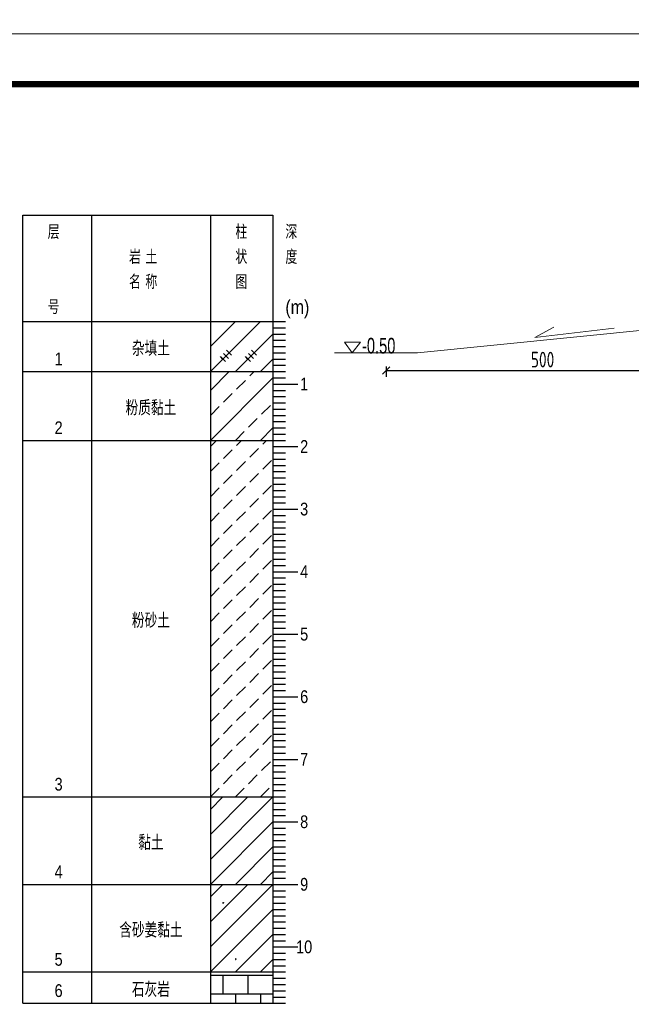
# Model space of a CAD drawing. Header units: inches. Extents: x 97745 to 142261, y 62673 to 100665.
# Tile 58 of 148: x 104191 to 105169, y 84368 to 85942. Entities that reach past the tile are written whole.
import ezdxf
from ezdxf.enums import TextEntityAlignment as Align

# ---------------------------------------------------------------- set-up
doc = ezdxf.new("R2010")
doc.units = ezdxf.units.IN
doc.header["$MEASUREMENT"] = 0
doc.layers.get('0').update_dxf_attribs({"lineweight": 15})
for name, color, linetype in [('1', 7, 'Continuous'), ('3', 7, 'Continuous'), ('6', 7, 'Continuous')]:
    doc.layers.add(name, color=color, linetype=linetype)
doc.layers.add('BM1', color=7, linetype='Continuous', lineweight=15)
doc.layers.add('轮廓线', color=1, linetype='Continuous', lineweight=40)
doc.styles.add('HZTXT', font='tssdeng.shx', dxfattribs={"width": 0.75, "bigfont": 'hztxt.shx'})
doc.styles.get("Standard").update_dxf_attribs({"font": 'hztxt_e.shx', "width": 0.7, "bigfont": 'hztxt.shx'})
doc.styles.add('楷体', font='hztxt_e.shx', dxfattribs={"width": 0.7, "bigfont": 'hztxt.shx'})
doc.dimstyles.new('6', dxfattribs={"dimtxt": 25, "dimasz": 12, "dimexe": 10, "dimexo": 130, "dimgap": 5, "dimtad": 1, "dimdec": 0, "dimzin": 0, "dimdsep": 46, "dimtxsty": 'HZTXT', "dimblk": 'ARCHTICK', "dimcen": 0, "dimclrt": 7, "dimazin": 2, "dimtfac": 1, "dimtdec": 0, "dimtix": 1, "dimtmove": 2, "dimatfit": 3, "dimfxl": 250, "dimtolj": 1, "dimtzin": 0, "dimarcsym": 0})

# ---------------------------------------------------------------- blocks, each defined once
blk = doc.blocks.new('_ArchTick')
at = {"color": 0, "linetype": 'ByBlock', "const_width": 0.15}
blk.add_lwpolyline([(-0.5, -0.5), (0.5, 0.5)], dxfattribs=at)
blk = doc.blocks.new('*D2135')
at = {"color": 0, "lineweight": -2}
for p, q in [((105276.8, 85391.5), (105276.8, 85371.3)), ((104776.8, 85388), (104776.8, 85371.3)), ((104776.8, 85381.3), (105276.8, 85381.3))]:
    blk.add_line(p, q, dxfattribs=at)
at = {"color": 0, "lineweight": -2, "xscale": 12, "yscale": 12, "zscale": 12, "rotation": 180}
blk.add_blockref('_ArchTick', (104776.8, 85381.3), dxfattribs=at)
at = {"color": 0, "lineweight": -2, "xscale": 12, "yscale": 12, "zscale": 12}
blk.add_blockref('_ArchTick', (105276.8, 85381.3), dxfattribs=at)
at = {"color": 7, "insert": (105026.8, 85398.8), "char_height": 25, "attachment_point": 5, "style": 'HZTXT'}
blk.add_mtext('\\A1;500', dxfattribs=at)
blk = doc.blocks.new('SJ')
for p, q in [((0.2, 0.4), (0.1, 0.4)), ((0.1, 0.4), (0.1, 0.4)), ((0.1, 0.4), (0.1, 0.4)), ((0.1, 0.4), (0.2, 0.3)), ((0.3, 0.7), (0.2, 0.6)), ((0.2, 0.6), (0.3, 0.5)), ((0.3, 0.5), (0.2, 0.5)), ((0.2, 0.5), (0.2, 0.4)), ((0.2, 0.4), (0.2, 0.4)), ((0.2, 0.3), (0.2, 0.2)), ((0.2, 0.2), (0.2, 0.2)), ((0.2, 0.2), (0.3, 0.2)), ((0.4, 0.8), (0.3, 0.8)), ((0.3, 0.8), (0.3, 0.7)), ((0.3, 0.7), (0.3, 0.7)), ((0.3, 0.7), (0.3, 0.7)), ((0.3, 0.5), (0.3, 0.6)), ((0.3, 0.6), (0.3, 0.5)), ((0.3, 0.5), (0.3, 0.5)), ((0.3, 0.5), (0.3, 0.5)), ((0.3, 0.5), (0.3, 0.5)), ((0.3, 0.2), (0.4, 0.2)), ((0.5, 0.8), (0.4, 0.9)), ((0.4, 0.9), (0.4, 0.8)), ((0.4, 0.8), (0.4, 0.8)), ((0.5, 0.7), (0.4, 0.8)), ((0.4, 0.8), (0.4, 0.8)), ((0.4, 0.8), (0.4, 0.8)), ((0.4, 0.8), (0.5, 0.8)), ((0.4, 0.2), (0.4, 0.2)), ((0.4, 0.2), (0.4, 0.2)), ((0.4, 0.2), (0.5, 0.2)), ((0.6, 0.7), (0.5, 0.7)), ((0.5, 0.2), (0.5, 0.3)), ((0.5, 0.3), (0.6, 0.3)), ((0.5, 0.2), (0.5, 0.2)), ((0.7, 0.7), (0.6, 0.7)), ((0.6, 0.7), (0.6, 0.7)), ((0.6, 0.5), (0.6, 0.6)), ((0.6, 0.6), (0.7, 0.6)), ((0.7, 0.5), (0.6, 0.5)), ((0.6, 0.3), (0.6, 0.3)), ((0.6, 0.3), (0.7, 0.2)), ((0.8, 0.8), (0.7, 0.7)), ((0.7, 0.6), (0.8, 0.7)), ((0.7, 0.7), (0.7, 0.7)), ((0.8, 0.4), (0.7, 0.5)), ((0.7, 0.5), (0.7, 0.5)), ((0.7, 0.5), (0.7, 0.5)), ((0.7, 0.2), (0.7, 0.3)), ((0.7, 0.3), (0.8, 0.3)), ((0.9, 0.7), (0.8, 0.8)), ((0.8, 0.7), (0.9, 0.7)), ((0.8, 0.3), (0.8, 0.4))]:
    blk.add_line(p, q)

msp = doc.modelspace()

# ---------------------------------------------------------------- linework, layer by layer
msp.add_line((104826.826, 85409.665), (104694.089, 85409.665))
at = {"layer": '1'}
for p, q in [((104195.7, 84369.665), (104195.7, 85629.665)), ((104195.7, 85629.665), (104305.7, 85629.665)), ((104305.7, 85629.665), (104305.7, 84369.665)), ((104305.7, 85629.665), (104305.7, 84369.665)), ((104305.7, 85629.665), (104595.7, 85629.665)), ((104495.7, 85629.665), (104495.7, 84369.665)), ((104595.7, 85629.665), (104595.7, 84369.665)), ((104195.7, 85459.665), (104305.7, 85459.665)), ((104305.7, 85459.665), (104595.7, 85459.665))]:
    msp.add_line(p, q, dxfattribs=at)
at = {"layer": '3'}
for p, q in [((104595.7, 85459.665), (104615.7, 85459.665)), ((104595.7, 85449.665), (104615.7, 85449.665)), ((104595.7, 85439.665), (104615.7, 85439.665)), ((104595.7, 85429.665), (104615.7, 85429.665)), ((104595.7, 85419.665), (104615.7, 85419.665)), ((104595.7, 85409.665), (104615.7, 85409.665)), ((104595.7, 85399.665), (104615.7, 85399.665)), ((104595.7, 85389.665), (104615.7, 85389.665)), ((104595.7, 85379.665), (104615.7, 85379.665)), ((104595.7, 85369.665), (104615.7, 85369.665)), ((104595.7, 85359.665), (104615.7, 85359.665)), ((104595.7, 85359.665), (104635.7, 85359.665)), ((104595.7, 85349.665), (104615.7, 85349.665)), ((104595.7, 85339.665), (104615.7, 85339.665)), ((104595.7, 85329.665), (104615.7, 85329.665)), ((104595.7, 85319.665), (104615.7, 85319.665)), ((104595.7, 85309.665), (104615.7, 85309.665)), ((104595.7, 85299.665), (104615.7, 85299.665)), ((104595.7, 85289.665), (104615.7, 85289.665)), ((104595.7, 85279.665), (104615.7, 85279.665)), ((104595.7, 85269.665), (104615.7, 85269.665)), ((104595.7, 85259.665), (104615.7, 85259.665)), ((104595.7, 85259.665), (104635.7, 85259.665)), ((104595.7, 85249.665), (104615.7, 85249.665)), ((104595.7, 85239.665), (104615.7, 85239.665)), ((104595.7, 85229.665), (104615.7, 85229.665)), ((104595.7, 85219.665), (104615.7, 85219.665)), ((104595.7, 85209.665), (104615.7, 85209.665)), ((104595.7, 85199.665), (104615.7, 85199.665)), ((104595.7, 85189.665), (104615.7, 85189.665)), ((104595.7, 85179.665), (104615.7, 85179.665)), ((104595.7, 85169.665), (104615.7, 85169.665)), ((104595.7, 85159.665), (104615.7, 85159.665)), ((104595.7, 85159.665), (104635.7, 85159.665)), ((104595.7, 85149.665), (104615.7, 85149.665)), ((104595.7, 85139.665), (104615.7, 85139.665)), ((104595.7, 85129.665), (104615.7, 85129.665)), ((104595.7, 85119.665), (104615.7, 85119.665)), ((104595.7, 85109.665), (104615.7, 85109.665)), ((104595.7, 85099.665), (104615.7, 85099.665)), ((104595.7, 85089.665), (104615.7, 85089.665)), ((104595.7, 85079.665), (104615.7, 85079.665)), ((104595.7, 85069.665), (104615.7, 85069.665)), ((104595.7, 85059.665), (104615.7, 85059.665)), ((104595.7, 85059.665), (104635.7, 85059.665)), ((104595.7, 85049.665), (104615.7, 85049.665)), ((104595.7, 85039.665), (104615.7, 85039.665)), ((104595.7, 85029.665), (104615.7, 85029.665)), ((104595.7, 85019.665), (104615.7, 85019.665)), ((104595.7, 85009.665), (104615.7, 85009.665)), ((104595.7, 84999.665), (104615.7, 84999.665)), ((104595.7, 84989.665), (104615.7, 84989.665)), ((104595.7, 84979.665), (104615.7, 84979.665)), ((104595.7, 84969.665), (104615.7, 84969.665)), ((104595.7, 84959.665), (104615.7, 84959.665)), ((104595.7, 84959.665), (104635.7, 84959.665)), ((104595.7, 84949.665), (104615.7, 84949.665)), ((104595.7, 84939.665), (104615.7, 84939.665)), ((104595.7, 84929.665), (104615.7, 84929.665)), ((104595.7, 84919.665), (104615.7, 84919.665)), ((104595.7, 84909.665), (104615.7, 84909.665)), ((104595.7, 84899.665), (104615.7, 84899.665)), ((104595.7, 84889.665), (104615.7, 84889.665)), ((104595.7, 84879.665), (104615.7, 84879.665)), ((104595.7, 84869.665), (104615.7, 84869.665)), ((104595.7, 84859.665), (104615.7, 84859.665)), ((104595.7, 84859.665), (104635.7, 84859.665)), ((104595.7, 84849.665), (104615.7, 84849.665)), ((104595.7, 84839.665), (104615.7, 84839.665)), ((104595.7, 84829.665), (104615.7, 84829.665)), ((104595.7, 84819.665), (104615.7, 84819.665)), ((104595.7, 84809.665), (104615.7, 84809.665)), ((104595.7, 84799.665), (104615.7, 84799.665)), ((104595.7, 84789.665), (104615.7, 84789.665)), ((104595.7, 84779.665), (104615.7, 84779.665)), ((104595.7, 84769.665), (104615.7, 84769.665)), ((104595.7, 84759.665), (104615.7, 84759.665)), ((104595.7, 84759.665), (104635.7, 84759.665)), ((104595.7, 84749.665), (104615.7, 84749.665)), ((104595.7, 84739.665), (104615.7, 84739.665)), ((104595.7, 84729.665), (104615.7, 84729.665)), ((104595.7, 84719.665), (104615.7, 84719.665)), ((104595.7, 84709.665), (104615.7, 84709.665)), ((104595.7, 84699.665), (104615.7, 84699.665)), ((104595.7, 84689.665), (104615.7, 84689.665)), ((104595.7, 84679.665), (104615.7, 84679.665)), ((104595.7, 84669.665), (104615.7, 84669.665)), ((104595.7, 84659.665), (104615.7, 84659.665)), ((104595.7, 84659.665), (104635.7, 84659.665)), ((104595.7, 84649.665), (104615.7, 84649.665)), ((104595.7, 84639.665), (104615.7, 84639.665)), ((104595.7, 84629.665), (104615.7, 84629.665)), ((104595.7, 84619.665), (104615.7, 84619.665)), ((104595.7, 84609.665), (104615.7, 84609.665)), ((104595.7, 84599.665), (104615.7, 84599.665)), ((104595.7, 84589.665), (104615.7, 84589.665)), ((104595.7, 84579.665), (104615.7, 84579.665)), ((104595.7, 84569.665), (104615.7, 84569.665)), ((104595.7, 84559.665), (104615.7, 84559.665)), ((104595.7, 84559.665), (104635.7, 84559.665)), ((104595.7, 84549.665), (104615.7, 84549.665)), ((104595.7, 84539.665), (104615.7, 84539.665)), ((104595.7, 84529.665), (104615.7, 84529.665)), ((104595.7, 84519.665), (104615.7, 84519.665)), ((104595.7, 84509.665), (104615.7, 84509.665)), ((104595.7, 84499.665), (104615.7, 84499.665)), ((104595.7, 84489.665), (104615.7, 84489.665)), ((104595.7, 84479.665), (104615.7, 84479.665)), ((104595.7, 84469.665), (104615.7, 84469.665)), ((104595.7, 84459.665), (104615.7, 84459.665)), ((104595.7, 84459.665), (104635.7, 84459.665)), ((104595.7, 84449.665), (104615.7, 84449.665)), ((104595.7, 84439.665), (104615.7, 84439.665)), ((104595.7, 84429.665), (104615.7, 84429.665)), ((104595.7, 84419.665), (104615.7, 84419.665)), ((104595.7, 84409.665), (104615.7, 84409.665)), ((104595.7, 84399.665), (104615.7, 84399.665)), ((104595.7, 84389.665), (104615.7, 84389.665)), ((104595.7, 84379.665), (104615.7, 84379.665)), ((104595.7, 84369.665), (104615.7, 84369.665))]:
    msp.add_line(p, q, dxfattribs=at)
at = {"layer": '6'}
for p, q in [((104495.7, 85379.665), (104575.7, 85459.665)), ((104495.7, 85419.665), (104535.7, 85459.665)), ((104495.7, 85459.665), (104495.7, 85459.665)), ((104535.7, 85379.665), (104595.7, 85439.665)), ((104520.7, 85404.665), (104516.7, 85408.665)), ((104516.7, 85408.665), (104524.7, 85400.665)), ((104525.7, 85409.665), (104521.7, 85413.665)), ((104521.7, 85413.665), (104529.7, 85405.665)), ((104560.7, 85404.665), (104556.7, 85408.665)), ((104556.7, 85408.665), (104564.7, 85400.665)), ((104565.7, 85409.665), (104561.7, 85413.665)), ((104561.7, 85413.665), (104569.7, 85405.665)), ((104515.7, 85399.665), (104511.7, 85403.665)), ((104511.7, 85403.665), (104519.7, 85395.665)), ((104555.7, 85399.665), (104551.7, 85403.665)), ((104551.7, 85403.665), (104559.7, 85395.665)), ((104575.7, 85379.665), (104595.7, 85399.665)), ((104195.7, 85379.665), (104305.7, 85379.665)), ((104305.7, 85379.665), (104495.7, 85379.665)), ((104495.7, 85379.665), (104500.7, 85379.665)), ((104495.7, 85349.665), (104525.7, 85379.665)), ((104500.7, 85379.665), (104595.7, 85379.665)), ((104558.7, 85372.665), (104565.7, 85379.665)), ((104495.7, 85269.665), (104595.7, 85369.665)), ((104537.7, 85351.665), (104551.7, 85365.665)), ((104516.7, 85330.665), (104530.7, 85344.665)), ((104495.7, 85309.665), (104509.7, 85323.665)), ((104577.7, 85311.665), (104591.7, 85325.665)), ((104556.7, 85290.665), (104570.7, 85304.665)), ((104535.7, 85269.665), (104549.7, 85283.665)), ((104575.7, 85269.665), (104595.7, 85289.665)), ((104195.7, 85269.665), (104305.7, 85269.665)), ((104305.7, 85269.665), (104495.7, 85269.665)), ((104495.7, 85269.665), (104500.7, 85269.665)), ((104495.7, 85259.665), (104505.7, 85269.665)), ((104500.7, 85269.665), (104595.7, 85269.665)), ((104537.7, 85261.665), (104545.7, 85269.665)), ((104579.7, 85263.665), (104585.7, 85269.665)), ((104516.7, 85240.665), (104530.7, 85254.665)), ((104558.7, 85242.665), (104572.7, 85256.665)), ((104495.7, 85219.665), (104509.7, 85233.665)), ((104537.7, 85221.665), (104551.7, 85235.665)), ((104579.7, 85223.665), (104593.7, 85237.665)), ((104516.7, 85200.665), (104530.7, 85214.665)), ((104558.7, 85202.665), (104572.7, 85216.665)), ((104495.7, 85179.665), (104509.7, 85193.665)), ((104537.7, 85181.665), (104551.7, 85195.665)), ((104579.7, 85183.665), (104593.7, 85197.665)), ((104516.7, 85160.665), (104530.7, 85174.665)), ((104558.7, 85162.665), (104572.7, 85176.665)), ((104537.7, 85141.665), (104551.7, 85155.665)), ((104579.7, 85143.665), (104593.7, 85157.665)), ((104495.7, 85139.665), (104509.7, 85153.665)), ((104516.7, 85120.665), (104530.7, 85134.665)), ((104558.7, 85122.665), (104572.7, 85136.665)), ((104495.7, 85099.665), (104509.7, 85113.665)), ((104537.7, 85101.665), (104551.7, 85115.665)), ((104579.7, 85103.665), (104593.7, 85117.665)), ((104516.7, 85080.665), (104530.7, 85094.665)), ((104558.7, 85082.665), (104572.7, 85096.665)), ((104537.7, 85061.665), (104551.7, 85075.665)), ((104579.7, 85063.665), (104593.7, 85077.665)), ((104495.7, 85059.665), (104509.7, 85073.665)), ((104516.7, 85040.665), (104530.7, 85054.665)), ((104558.7, 85042.665), (104572.7, 85056.665)), ((104495.7, 85019.665), (104509.7, 85033.665)), ((104537.7, 85021.665), (104551.7, 85035.665)), ((104579.7, 85023.665), (104593.7, 85037.665)), ((104516.7, 85000.665), (104530.7, 85014.665)), ((104558.7, 85002.665), (104572.7, 85016.665)), ((104579.7, 84983.665), (104593.7, 84997.665)), ((104495.7, 84979.665), (104509.7, 84993.665)), ((104537.7, 84981.665), (104551.7, 84995.665)), ((104516.7, 84960.665), (104530.7, 84974.665)), ((104558.7, 84962.665), (104572.7, 84976.665)), ((104495.7, 84939.665), (104509.7, 84953.665)), ((104537.7, 84941.665), (104551.7, 84955.665)), ((104579.7, 84943.665), (104593.7, 84957.665)), ((104516.7, 84920.665), (104530.7, 84934.665)), ((104558.7, 84922.665), (104572.7, 84936.665)), ((104495.7, 84899.665), (104509.7, 84913.665)), ((104537.7, 84901.665), (104551.7, 84915.665)), ((104579.7, 84903.665), (104593.7, 84917.665)), ((104516.7, 84880.665), (104530.7, 84894.665)), ((104558.7, 84882.665), (104572.7, 84896.665)), ((104495.7, 84859.665), (104509.7, 84873.665)), ((104537.7, 84861.665), (104551.7, 84875.665)), ((104579.7, 84863.665), (104593.7, 84877.665)), ((104558.7, 84842.665), (104572.7, 84856.665)), ((104516.7, 84840.665), (104530.7, 84854.665)), ((104495.7, 84819.665), (104509.7, 84833.665)), ((104537.7, 84821.665), (104551.7, 84835.665)), ((104579.7, 84823.665), (104593.7, 84837.665)), ((104516.7, 84800.665), (104530.7, 84814.665)), ((104558.7, 84802.665), (104572.7, 84816.665)), ((104495.7, 84779.665), (104509.7, 84793.665)), ((104537.7, 84781.665), (104551.7, 84795.665)), ((104579.7, 84783.665), (104593.7, 84797.665)), ((104558.7, 84762.665), (104572.7, 84776.665)), ((104516.7, 84760.665), (104530.7, 84774.665)), ((104495.7, 84739.665), (104509.7, 84753.665)), ((104537.7, 84741.665), (104551.7, 84755.665)), ((104577.7, 84741.665), (104591.7, 84755.665)), ((104516.7, 84720.665), (104530.7, 84734.665)), ((104556.7, 84720.665), (104570.7, 84734.665)), ((104495.7, 84699.665), (104509.7, 84713.665)), ((104535.7, 84699.665), (104549.7, 84713.665)), ((104575.7, 84699.665), (104589.7, 84713.665)), ((104195.7, 84699.665), (104305.7, 84699.665)), ((104305.7, 84699.665), (104495.7, 84699.665)), ((104495.7, 84699.665), (104500.7, 84699.665)), ((104495.7, 84599.665), (104595.7, 84699.665)), ((104495.7, 84639.665), (104555.7, 84699.665)), ((104495.7, 84679.665), (104515.7, 84699.665)), ((104500.7, 84699.665), (104595.7, 84699.665)), ((104495.7, 84559.665), (104595.7, 84659.665)), ((104535.7, 84559.665), (104595.7, 84619.665)), ((104575.7, 84559.665), (104595.7, 84579.665)), ((104195.7, 84559.665), (104305.7, 84559.665)), ((104305.7, 84559.665), (104495.7, 84559.665)), ((104495.7, 84559.665), (104500.7, 84559.665)), ((104495.7, 84459.665), (104595.7, 84559.665)), ((104495.7, 84499.665), (104555.7, 84559.665)), ((104495.7, 84539.665), (104515.7, 84559.665)), ((104500.7, 84559.665), (104595.7, 84559.665)), ((104495.7, 84419.665), (104595.7, 84519.665)), ((104535.7, 84419.665), (104595.7, 84479.665)), ((104575.7, 84419.665), (104595.7, 84439.665)), ((104195.7, 84419.665), (104305.7, 84419.665)), ((104305.7, 84419.665), (104495.7, 84419.665)), ((104495.7, 84419.665), (104500.7, 84419.665)), ((104495.7, 84414.665), (104595.7, 84414.665)), ((104500.7, 84419.665), (104595.7, 84419.665)), ((104515.7, 84414.665), (104515.7, 84384.665)), ((104555.7, 84414.665), (104555.7, 84384.665)), ((104595.7, 84414.665), (104595.7, 84384.665)), ((104495.7, 84384.665), (104595.7, 84384.665)), ((104535.7, 84384.665), (104535.7, 84369.665)), ((104575.7, 84384.665), (104575.7, 84369.665)), ((104195.7, 84369.665), (104305.7, 84369.665)), ((104305.7, 84369.665), (104495.7, 84369.665)), ((104495.7, 84369.665), (104500.7, 84369.665)), ((104500.7, 84369.665), (104595.7, 84369.665))]:
    msp.add_line(p, q, dxfattribs=at)
at = {"layer": 'BM1'}
for p, q in [((104826.826, 85409.665), (105326.826, 85459.665)), ((105014.324, 85434.102), (105044.685, 85450.485)), ((105141.234, 85449.271), (105014.324, 85434.102)), ((104826.826, 85409.665), (104697.244, 85409.665))]:
    msp.add_line(p, q, dxfattribs=at)
at = {"layer": 'BM1', "const_width": 1}
for points in [[(103708.27, 88919.854), (107951.098, 88919.854), (107951.098, 85919.551), (103708.27, 85919.551), (103708.27, 88919.854)], [(103708.27, 85919.551), (107951.098, 85919.551), (107951.098, 82919.248), (103708.27, 82919.248), (103708.27, 85919.551)]]:
    msp.add_lwpolyline(points, dxfattribs=at)
at = {"layer": 'BM1'}
for points in [[(103708.27, 88919.854), (107951.098, 88919.854), (107951.098, 85919.551), (103708.27, 85919.551)], [(103708.27, 85919.551), (107951.098, 85919.551), (107951.098, 82919.248), (103708.27, 82919.248)]]:
    msp.add_lwpolyline(points, close=True, dxfattribs=at)
at = {"layer": 'BM1', "color": 0, "linetype": 'Continuous', "const_width": 9.999}
msp.add_lwpolyline([(103876.114, 82969.243), (103876.114, 85839.25), (107901.103, 85839.25), (107901.103, 82969.243)], close=True, dxfattribs=at)
at = {"layer": '轮廓线', "color": 0, "lineweight": 20}
for p, q in [((104710.124, 85426.605), (104735.799, 85426.605)), ((104722.67, 85409.665), (104710.124, 85426.605)), ((104735.799, 85426.605), (104722.67, 85409.665))]:
    msp.add_line(p, q, dxfattribs=at)

# ---------------------------------------------------------------- block references
at = {"layer": '6', "xscale": 1.181102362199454, "yscale": 1.181102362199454, "zscale": 1.181102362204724}
for p in [(104515.7, 84529.665), (104535.7, 84439.665)]:
    msp.add_blockref('SJ', p, dxfattribs=at)

# ---------------------------------------------------------------- texts
at = {"width": 0.7}
msp.add_text('-0.50', height=25, dxfattribs=at).set_placement((104738.199, 85408.541))
at = {"layer": '1', "style": '楷体', "width": 0.85}
for s, p in [('层', (104235.7, 85591.665)), ('柱', (104535.7, 85591.665)), ('深', (104615.7, 85591.665)), ('岩 土', (104365.7, 85551.665)), ('状', (104535.7, 85551.665)), ('度', (104615.7, 85551.665)), ('名 称', (104365.7, 85511.665)), ('图', (104535.7, 85511.665)), ('号', (104235.7, 85471.665)), ('(m)', (104615.7, 85471.665))]:
    msp.add_text(s, height=22.44, dxfattribs=at).set_placement(p)
at = {"layer": '3', "style": '楷体', "width": 0.85}
for s, p in [('1', (104645.7, 85349.665)), ('2', (104645.7, 85249.665)), ('3', (104645.7, 85149.665)), ('4', (104645.7, 85049.665)), ('5', (104645.7, 84949.665)), ('6', (104645.7, 84849.665)), ('7', (104645.7, 84749.665)), ('8', (104645.7, 84649.665)), ('9', (104645.7, 84549.665)), ('10', (104645.7, 84449.665))]:
    msp.add_text(s, height=20.4, dxfattribs=at).set_placement(p, align=Align.CENTER)
at = {"layer": '6', "style": '楷体', "width": 0.85}
for s, p in [('杂填土', (104400.7, 85404.665)), ('粉质黏土', (104400.7, 85309.665)), ('粉砂土', (104400.7, 84969.665)), ('黏土', (104400.7, 84614.665)), ('含砂姜黏土', (104400.7, 84474.665)), ('石灰岩', (104400.7, 84379.665))]:
    msp.add_text(s, height=23.8, dxfattribs=at).set_placement(p, align=Align.CENTER)
for s, p in [('1', (104246.7, 85389.665)), ('2', (104246.7, 85279.665)), ('3', (104246.7, 84709.665)), ('4', (104246.7, 84569.665)), ('5', (104246.7, 84429.665)), ('6', (104246.7, 84379.665))]:
    msp.add_text(s, height=20.4, dxfattribs=at).set_placement(p)

# ---------------------------------------------------------------- dimensions: what is measured, and where the dimension line sits
dim = msp.add_linear_dim(base=(105276.826, 85381.274), p1=(104776.826, 85518.029), p2=(105276.826, 85521.473), dimstyle='6')
dim.commit()
dim.dimension.update_dxf_attribs({"geometry": '*D2135', "text_midpoint": (105026.826, 85398.774)})

doc.saveas('drawing.dxf')
